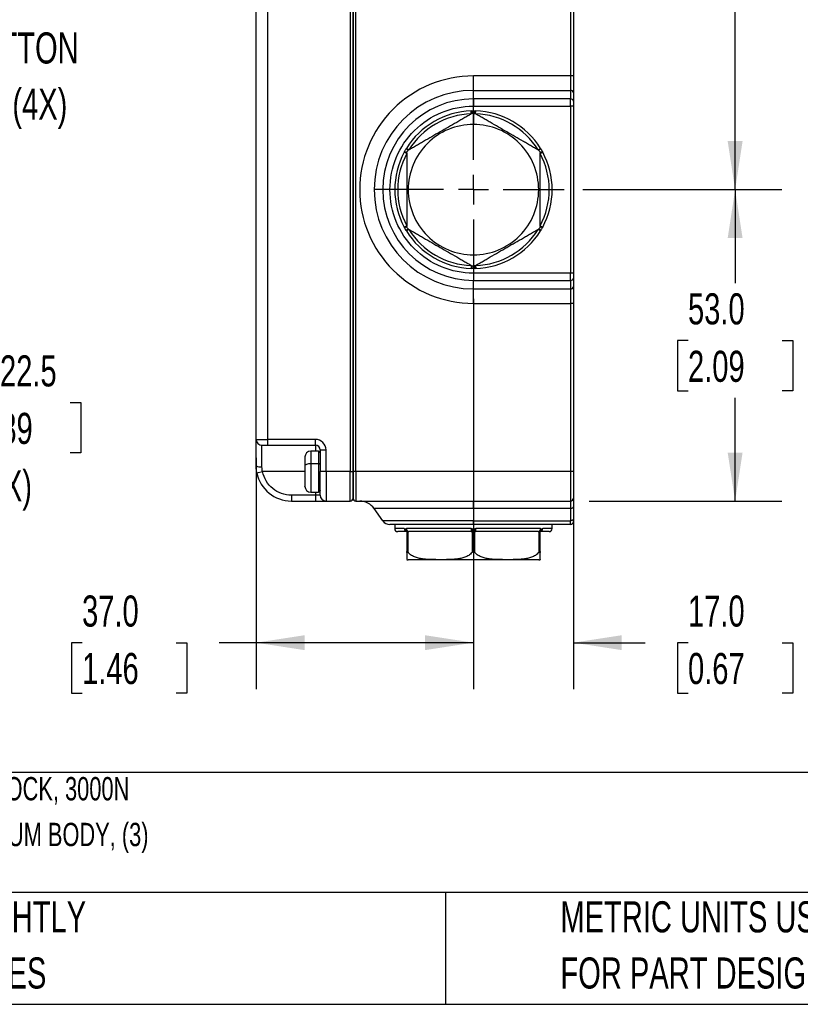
# Model space of a CAD drawing. Header units: millimetres. Extents: x 16 to 683, y 16 to 524.
# Tile 12 of 39: x 229 to 362, y 16 to 183. Entities that reach past the tile are written whole.
import ezdxf

# ---------------------------------------------------------------- set-up
doc = ezdxf.new("R2010")
doc.units = ezdxf.units.MM
doc.header["$LTSCALE"] = 2.5
doc.linetypes.add('CENTERX2', pattern=[20.32, 12.7, -2.54, 2.54, -2.54])
doc.layers.add('CENTER', color=40, linetype='CENTERX2')
doc.layers.add('DIMENSIONS', color=140, linetype='Continuous', lineweight=25)
doc.layers.add('TEXT', color=140, linetype='Continuous', lineweight=25)
doc.styles.add('SLDTEXTSTYLE0', font='TXT', dxfattribs={"width": 0.7})
doc.dimstyles.new('SLDDIMSTYLE1', dxfattribs={"dimtxt": 5.39502, "dimasz": 8.255, "dimexe": 0, "dimexo": 0.0625, "dimgap": 1.348755, "dimtad": 0, "dimtih": 1, "dimtoh": 1, "dimrnd": 1e-09, "dimzin": 4, "dimdsep": 46, "dimtxsty": 'SLDTEXTSTYLE0', "dimsah": 1, "dimcen": 0.09, "dimadec": 0, "dimazin": 1, "dimtfac": 1, "dimtofl": 0, "dimtmove": 0, "dimatfit": 3, "dimfxl": 0, "dimfrac": 2, "dimtolj": 1, "dimtzin": 12, "dimarcsym": 0})
doc.dimstyles.new('SLDDIMSTYLE2', dxfattribs={"dimtxt": 5.39502, "dimasz": 8.255, "dimexe": 0, "dimexo": 0.0625, "dimgap": 1.348755, "dimtad": 0, "dimtih": 1, "dimtoh": 1, "dimrnd": 1e-09, "dimzin": 12, "dimdsep": 46, "dimtxsty": 'SLDTEXTSTYLE0', "dimsah": 1, "dimcen": 0.09, "dimadec": 0, "dimazin": 3, "dimtfac": 1, "dimtofl": 0, "dimtmove": 0, "dimatfit": 3, "dimfxl": 0, "dimfrac": 2, "dimtolj": 1, "dimtzin": 12, "dimarcsym": 0})
doc.dimstyles.new('SLDDIMSTYLE3', dxfattribs={"dimtxt": 5.39502, "dimasz": 8.255, "dimexe": 0, "dimexo": 0.0625, "dimgap": 1.348755, "dimtad": 0, "dimtih": 1, "dimtoh": 1, "dimrnd": 1e-09, "dimzin": 4, "dimdsep": 46, "dimtxsty": 'SLDTEXTSTYLE0', "dimsah": 1, "dimcen": 0.09, "dimadec": 0, "dimazin": 1, "dimtfac": 1, "dimtmove": 0, "dimatfit": 0, "dimfxl": 0, "dimfrac": 2, "dimtolj": 1, "dimtzin": 12, "dimarcsym": 0})
doc.dimstyles.new('SLDDIMSTYLE4', dxfattribs={"dimtxt": 5.39502, "dimasz": 8.255, "dimexe": 0, "dimexo": 0.0625, "dimgap": 1.348755, "dimtad": 0, "dimtih": 1, "dimtoh": 1, "dimrnd": 1e-09, "dimzin": 12, "dimdsep": 46, "dimtxsty": 'SLDTEXTSTYLE0', "dimsah": 1, "dimcen": 0, "dimadec": 0, "dimazin": 3, "dimtfac": 1, "dimtofl": 0, "dimtmove": 0, "dimatfit": 3, "dimfxl": 0, "dimfrac": 2, "dimtolj": 1, "dimtzin": 12, "dimarcsym": 0})

# ---------------------------------------------------------------- blocks, each defined once
blk = doc.blocks.new('_D_6')
at = {"layer": 'DIMENSIONS'}
for p, q in [((171.98, 131.42), (208.25, 110.47)), ((221.73, 118.31), (219.92, 118.31)), ((219.92, 118.31), (219.92, 109.73)), ((237.76, 118.31), (239.57, 118.31)), ((239.57, 118.31), (239.57, 109.73)), ((208.25, 110.47), (213.69, 110.47)), ((219.92, 109.73), (221.73, 109.73)), ((239.57, 109.73), (237.76, 109.73))]:
    blk.add_line(p, q, dxfattribs=at)
blk.add_solid([(171.98, 131.42), (178.49, 126.19), (179.76, 128.39)], dxfattribs=at)
at = {"layer": 'DIMENSIONS', "char_height": 5.292, "attachment_point": 1, "style": 'SLDTEXTSTYLE0'}
for s, insert in [('%%c', (217.66, 126.34)), ('22.5', (225.8, 126.34)), ('0.89', (221.73, 116.55)), ('(4X)', (221.88, 106.77))]:
    blk.add_mtext(s, dxfattribs=dict(at, insert=insert))
blk = doc.blocks.new('_D_8')
at = {"layer": 'DIMENSIONS'}
for p, q in [((306.4, 135.93), (306.4, 69.49)), ((269.4, 108.87), (269.4, 69.49)), ((239.77, 77.43), (237.96, 77.43)), ((237.96, 77.43), (237.96, 68.86)), ((255.8, 77.43), (257.61, 77.43)), ((257.61, 77.43), (257.61, 68.86)), ((269.4, 77.43), (263.11, 77.43)), ((306.4, 77.43), (269.4, 77.43)), ((237.96, 68.86), (239.77, 68.86)), ((257.61, 68.86), (255.8, 68.86))]:
    blk.add_line(p, q, dxfattribs=at)
for points in [[(269.4, 77.43), (277.65, 76.16), (277.65, 78.7)], [(306.4, 77.43), (298.14, 78.7), (298.14, 76.16)]]:
    blk.add_solid(points, dxfattribs=at)
at = {"layer": 'DIMENSIONS', "char_height": 5.292, "attachment_point": 1, "style": 'SLDTEXTSTYLE0'}
for s, insert in [('37.0', (239.77, 85.46)), ('1.46', (239.77, 75.68))]:
    blk.add_mtext(s, dxfattribs=dict(at, insert=insert))
blk = doc.blocks.new('_D_9')
at = {"layer": 'DIMENSIONS'}
for p, q in [((306.4, 135.93), (306.4, 69.49)), ((323.4, 103.37), (323.4, 69.49)), ((306.4, 77.43), (290.52, 77.43)), ((323.4, 77.43), (335.61, 77.43)), ((342.92, 77.43), (341.11, 77.43)), ((341.11, 77.43), (341.11, 68.86)), ((358.95, 77.43), (360.77, 77.43)), ((360.77, 77.43), (360.77, 68.86)), ((341.11, 68.86), (342.92, 68.86)), ((360.77, 68.86), (358.95, 68.86))]:
    blk.add_line(p, q, dxfattribs=at)
for points in [[(306.4, 77.43), (298.14, 78.7), (298.14, 76.16)], [(323.4, 77.43), (331.65, 76.16), (331.65, 78.7)]]:
    blk.add_solid(points, dxfattribs=at)
at = {"layer": 'DIMENSIONS', "char_height": 5.292, "attachment_point": 1, "style": 'SLDTEXTSTYLE0'}
for s, insert in [('17.0', (342.92, 85.46)), ('0.67', (342.92, 75.68))]:
    blk.add_mtext(s, dxfattribs=dict(at, insert=insert))
blk = doc.blocks.new('_D_10')
at = {"layer": 'DIMENSIONS'}
for p, q in [((325.01, 154.54), (358.88, 154.54)), ((350.94, 154.54), (350.94, 138.65)), ((342.92, 128.87), (341.11, 128.87)), ((341.11, 128.87), (341.11, 120.3)), ((358.95, 128.87), (360.77, 128.87)), ((360.77, 128.87), (360.77, 120.3)), ((341.11, 120.3), (342.92, 120.3)), ((350.94, 101.54), (350.94, 119.09)), ((360.77, 120.3), (358.95, 120.3)), ((326.07, 101.54), (358.88, 101.54))]:
    blk.add_line(p, q, dxfattribs=at)
for points in [[(350.94, 154.54), (349.67, 146.29), (352.21, 146.29)], [(350.94, 101.54), (352.21, 109.8), (349.67, 109.8)]]:
    blk.add_solid(points, dxfattribs=at)
at = {"layer": 'DIMENSIONS', "char_height": 5.292, "attachment_point": 1, "style": 'SLDTEXTSTYLE0'}
for s, insert in [('53.0', (342.92, 136.9)), ('2.09', (342.92, 127.12))]:
    blk.add_mtext(s, dxfattribs=dict(at, insert=insert))
blk = doc.blocks.new('_D_11')
at = {"layer": 'DIMENSIONS'}
for p, q in [((324.57, 328.04), (358.88, 328.04)), ((350.94, 328.04), (350.94, 248.66)), ((342.92, 238.88), (341.11, 238.88)), ((341.11, 238.88), (341.11, 230.31)), ((358.95, 238.88), (360.77, 238.88)), ((360.77, 238.88), (360.77, 230.31)), ((341.11, 230.31), (342.92, 230.31)), ((360.77, 230.31), (358.95, 230.31)), ((350.94, 154.54), (350.94, 229.1)), ((325.01, 154.54), (358.88, 154.54))]:
    blk.add_line(p, q, dxfattribs=at)
for points in [[(350.94, 328.04), (349.67, 319.79), (352.21, 319.79)], [(350.94, 154.54), (352.21, 162.8), (349.67, 162.8)]]:
    blk.add_solid(points, dxfattribs=at)
at = {"layer": 'DIMENSIONS', "char_height": 5.292, "attachment_point": 1, "style": 'SLDTEXTSTYLE0'}
for s, insert in [('173.5', (340.68, 246.91)), ('6.83', (342.92, 237.13))]:
    blk.add_mtext(s, dxfattribs=dict(at, insert=insert))
blk = doc.blocks.new('SW_CENTERMARKSYMBOL_4')
at = {"layer": 'CENTER', "color": 0}
for p, q in [((0, 5.08), (0, 15.44)), ((0, 0), (0, 2.54)), ((-5.08, 0), (-15.44, 0)), ((0, 0), (-2.54, 0)), ((0, 0), (0, -2.54)), ((0, 0), (2.54, 0)), ((5.08, 0), (15.44, 0)), ((0, -5.08), (0, -15.44))]:
    blk.add_line(p, q, dxfattribs=at)

msp = doc.modelspace()

# ---------------------------------------------------------------- linework, layer by layer
for p, q in [((322.897321, 295.041217), (322.897321, 173.903749)), ((323.397321, 295.041217), (323.397321, 173.903749)), ((285.897321, 289.541217), (285.897321, 106.541217)), ((286.397321, 106.541217), (286.397321, 289.541217)), ((285.397321, 284.541217), (285.397321, 106.541217)), ((285.897321, 106.541217), (285.897321, 284.541217)), ((269.397321, 112.041217), (269.397321, 185.541217)), ((271.397321, 112.041217), (271.397321, 185.541217)), ((306.397321, 171.446292), (306.397321, 173.903749)), ((322.897321, 173.903749), (306.397321, 173.903749)), ((322.897321, 173.903749), (322.897321, 171.446292)), ((323.397321, 173.903749), (322.897321, 173.903749)), ((306.397321, 169.989095), (306.397321, 171.446292)), ((306.397321, 171.446292), (322.897321, 171.446292)), ((322.897321, 171.446292), (322.897321, 169.989095)), ((323.397321, 171.036716), (323.397321, 169.579519)), ((306.397321, 169.989095), (306.397321, 168.760367)), ((322.897321, 169.989095), (306.397321, 169.989095)), ((322.897321, 168.760367), (322.897321, 169.989095)), ((306.031806, 167.436038), (306.017638, 167.935837)), ((306.397321, 168.760367), (322.897321, 168.760367)), ((306.762837, 167.436038), (306.777004, 167.935837)), ((322.897321, 168.760367), (322.897321, 140.322068)), ((323.397321, 168.760367), (322.897321, 168.760367)), ((323.397321, 168.760367), (323.397321, 140.322068)), ((306.397321, 167.569718), (306.397321, 165.647068)), ((295.047321, 160.672082), (294.607399, 160.909712)), ((295.412837, 161.305173), (294.987081, 161.567342)), ((317.381806, 161.305173), (317.807561, 161.567342)), ((317.747321, 160.672082), (318.187244, 160.909712)), ((290.949444, 154.541217), (289.492246, 154.541217)), ((295.047321, 148.410353), (294.607399, 148.172722)), ((295.412837, 147.777261), (294.987081, 147.515092)), ((317.807561, 147.515092), (317.381806, 147.777261)), ((317.747321, 148.410353), (318.187244, 148.172722)), ((306.397321, 143.435366), (306.397321, 141.512716)), ((306.031806, 141.646397), (306.017638, 141.146597)), ((306.762837, 141.646397), (306.777004, 141.146597)), ((322.897321, 140.322068), (306.397321, 140.322068)), ((306.397321, 140.322068), (306.397321, 139.09334)), ((322.897321, 139.09334), (322.897321, 140.322068)), ((323.397321, 140.322068), (322.897321, 140.322068)), ((323.397321, 139.502916), (323.397321, 138.045718)), ((306.397321, 139.09334), (322.897321, 139.09334)), ((306.397321, 137.636142), (306.397321, 139.09334)), ((306.397321, 137.636142), (322.897321, 137.636142)), ((306.397321, 135.178686), (306.397321, 137.636142)), ((322.897321, 139.09334), (322.897321, 137.636142)), ((322.897321, 137.636142), (322.897321, 135.178686)), ((306.397321, 135.178686), (322.897321, 135.178686)), ((323.397321, 135.178686), (322.897321, 135.178686)), ((322.897321, 135.178686), (322.897321, 106.541217)), ((323.397321, 135.178686), (323.397321, 106.541217)), ((269.397321, 112.041217), (271.397321, 112.041217)), ((270.397321, 107.359399), (270.397321, 111.041217)), ((279.497321, 112.041217), (271.397321, 112.041217)), ((271.397321, 111.041217), (271.397321, 112.041217)), ((271.397321, 111.041217), (279.497321, 111.041217)), ((279.497321, 111.041217), (279.497321, 112.041217)), ((279.497321, 111.041217), (279.497321, 110.041217)), ((279.997321, 110.041217), (278.697321, 110.041217)), ((278.697321, 110.041217), (278.697321, 107.881889)), ((279.997321, 110.041217), (279.997321, 107.881889)), ((280.297321, 109.791217), (280.295886, 109.770521)), ((280.297321, 110.241217), (280.297321, 106.541217)), ((280.297321, 110.241217), (281.297321, 110.241217)), ((281.297321, 106.541217), (281.297321, 110.241217)), ((279.997321, 107.881889), (278.697321, 107.881889)), ((278.697321, 107.881889), (278.697321, 103.041217)), ((279.997321, 107.881889), (279.997321, 103.041217)), ((269.518546, 106.341217), (270.498342, 106.541217)), ((277.697321, 106.541217), (270.498342, 106.541217)), ((280.297321, 106.541217), (280.295886, 106.541217)), ((281.297321, 106.541217), (280.297321, 106.541217)), ((285.397321, 106.541217), (281.297321, 106.541217)), ((281.297321, 106.541217), (281.297321, 101.541217)), ((285.397321, 101.541217), (285.397321, 106.541217)), ((285.397321, 106.541217), (285.897321, 106.541217)), ((286.397321, 106.541217), (285.897321, 106.541217)), ((322.897321, 106.541217), (286.397321, 106.541217)), ((286.397321, 106.541217), (286.397321, 101.541217)), ((322.897321, 106.541217), (322.897321, 101.541217)), ((323.397321, 106.541217), (322.897321, 106.541217)), ((279.497321, 102.541217), (275.397321, 102.541217)), ((275.397321, 102.541217), (275.397321, 101.541217)), ((278.697321, 103.041217), (279.997321, 103.041217)), ((279.497321, 103.041217), (279.497321, 102.541217)), ((280.297321, 102.541217), (279.497321, 102.541217)), ((279.497321, 102.541217), (279.497321, 101.541217)), ((280.295886, 103.311913), (280.297321, 103.291217)), ((275.397321, 101.541217), (279.497321, 101.541217)), ((281.297321, 101.541217), (285.397321, 101.541217)), ((286.397321, 101.541217), (322.897321, 101.541217)), ((306.397321, 100.261947), (306.397321, 101.541217)), ((322.897321, 101.541217), (322.897321, 100.261947)), ((306.397321, 100.261947), (289.492246, 100.261947)), ((290.949444, 98.180853), (289.492246, 100.261947)), ((322.897321, 100.261947), (306.397321, 100.261947)), ((306.397321, 100.261947), (306.397321, 98.180853)), ((322.897321, 100.261947), (322.897321, 98.180853)), ((323.397321, 100.548735), (323.397321, 98.467641)), ((306.397321, 98.180853), (290.949444, 98.180853)), ((292.997321, 97.541217), (292.997321, 96.841217)), ((306.397321, 98.180853), (322.897321, 98.180853)), ((306.397321, 97.541217), (306.397321, 98.180853)), ((322.897321, 97.541217), (306.397321, 97.541217)), ((306.397321, 97.541217), (306.397321, 96.824423)), ((319.797321, 96.841217), (319.797321, 97.541217)), ((322.897321, 97.541217), (322.897321, 98.180853)), ((294.607399, 96.841217), (292.997321, 96.841217)), ((294.905695, 96.391953), (295.052268, 96.340535)), ((306.017638, 96.841217), (294.987081, 96.841217)), ((295.047321, 96.341217), (295.047321, 92.801242)), ((295.297321, 92.801242), (295.297321, 96.341217)), ((295.297321, 96.341217), (295.412837, 96.341217)), ((306.031806, 96.341217), (306.147321, 96.341217)), ((306.147321, 96.341217), (306.147321, 92.801242)), ((306.647321, 92.801242), (306.647321, 96.341217)), ((306.647321, 96.341217), (306.762837, 96.341217)), ((317.807561, 96.841217), (306.777004, 96.841217)), ((317.381806, 96.341217), (317.497321, 96.341217)), ((317.497321, 96.341217), (317.497321, 92.801242)), ((317.742376, 96.340535), (317.888947, 96.391953)), ((317.747321, 92.801242), (317.747321, 96.341217)), ((319.797321, 96.841217), (318.187244, 96.841217)), ((306.397321, 92.990383), (306.397321, 91.541217))]:
    msp.add_line(p, q)
at = {"flags": 128}
for points in [[(278.697321, 107.881889), (278.502231, 107.874529), (278.314638, 107.852731), (278.141751, 107.817333), (277.990214, 107.769696), (277.865851, 107.71165), (277.773442, 107.645426), (277.716536, 107.573569), (277.697321, 107.49884)], [(323.397321, 100.548735), (323.387714, 100.492785), (323.359261, 100.438986), (323.313056, 100.389404), (323.250874, 100.345945), (323.175106, 100.310279), (323.088663, 100.283777), (322.994866, 100.267457), (322.897321, 100.261947)], [(323.397321, 98.467641), (323.387714, 98.411691), (323.359261, 98.357892), (323.313056, 98.30831), (323.250874, 98.264851), (323.175106, 98.229185), (323.088663, 98.202683), (322.994866, 98.186363), (322.897321, 98.180853)]]:
    msp.add_lwpolyline(points, dxfattribs=at)
for centre, radius, start, end in [((306.397321, 154.541217), 16.905075, 90, 180), ((322.938445, 170.986514), 0.461614, 6.24354639, 95.1110738), ((306.397321, 154.541217), 15.447877, 90, 180), ((322.938445, 169.529316), 0.461614, 6.24354639, 95.1110738), ((306.397321, 154.541217), 13.4, 91.62366685, 148.37633315), ((307.624085, 167.626393), 1.481932, 167.80709066, 184.7866932), ((305.170557, 167.626393), 1.481932, 355.2133068, 12.19290934), ((306.397321, 154.541217), 13.4, 31.62366685, 88.37633315), ((306.397321, 154.541217), 13.4, 151.62366685, 208.37633315), ((295.678609, 162.146213), 1.481932, 227.80709066, 244.7866932), ((294.451845, 160.021396), 1.481932, 55.2133068, 72.19290934), ((318.342797, 160.021396), 1.481932, 107.80709066, 124.7866932), ((317.116034, 162.146213), 1.481932, 295.2133068, 312.19290934), ((306.397321, 154.541217), 13.4, 331.62366685, 28.37633315), ((306.397321, 154.541217), 16.905075, 180, 270), ((306.397321, 154.541217), 15.447877, 180, 270), ((295.678609, 146.936221), 1.481932, 115.2133068, 132.19290934), ((294.451845, 149.061038), 1.481932, 287.80709066, 304.7866932), ((306.397321, 154.541217), 13.4, 211.62366685, 268.37633315), ((306.397321, 154.541217), 13.4, 271.62366685, 328.37633315), ((318.342797, 149.061038), 1.481932, 235.2133068, 252.19290934), ((317.116034, 146.936221), 1.481932, 47.80709066, 64.7866932), ((307.624085, 141.456042), 1.481932, 175.2133068, 192.19290934), ((305.170557, 141.456042), 1.481932, 347.80709066, 4.7866932), ((322.938445, 139.553119), 0.461614, 264.8889262, 353.75645361), ((322.938445, 138.095921), 0.461614, 264.8889262, 353.75645361), ((270.397321, 112.041217), 1, 180, 270), ((279.497321, 110.241217), 0.8, 0, 90), ((278.697321, 109.041217), 1, 90, 180), ((279.997321, 109.741217), 0.3, 0, 90), ((270.155586, 108.870763), 1.530574, 240.30308502, 279.08722204), ((280.05702, 107.572096), 0.315492, 40.78885828, 100.90755475), ((275.397321, 107.541217), 6, 191.53695903, 270), ((278.697321, 104.041217), 1, 180, 270), ((279.997321, 103.341217), 0.3, 270, 354.39443353), ((281.297321, 102.541217), 1, 180, 270), ((285.397321, 102.041217), 0.5, 270, 0), ((286.397321, 102.041217), 0.5, 180, 270), ((287.03479, 98.541217), 3, 35, 90), ((322.897321, 102.041217), 0.5, 270, 0), ((292.178172, 99.041217), 1.5, 215, 270), ((322.897321, 98.041217), 0.5, 270, 0), ((293.497321, 96.841217), 0.5, 180, 270), ((295.079411, 96.812983), 0.472856, 176.57684834, 266.10869285), ((295.142876, 96.792806), 0.461587, 174.64929722, 258.05261157), ((295.405922, 96.830218), 0.500915, 179.35583683, 257.47848955), ((295.453196, 96.806851), 0.46738, 175.78325646, 265.04622459), ((310.439841, 96.716318), 4.423966, 178.38218155, 184.86384902), ((316.043975, 96.023896), 9.90174, 175.2964012, 178.16352477), ((296.750667, 96.023896), 9.90174, 1.83647523, 4.7035988), ((302.354802, 96.716318), 4.423966, 355.13615098, 1.61781845), ((317.341446, 96.806851), 0.46738, 274.95377541, 4.21674354), ((317.38872, 96.830218), 0.500915, 282.52151045, 0.64416317), ((317.715231, 96.812983), 0.472856, 273.89130715, 3.42315166), ((317.651766, 96.792806), 0.461587, 281.94738843, 5.35070278), ((319.297321, 96.841217), 0.5, 270, 0), ((295.29147, 93.541217), 2, 262.96377412, 270), ((317.503172, 93.541217), 2, 270, 277.02916275)]:
    msp.add_arc(centre, radius, start, end)
for points, knots in [([(306.397321, 173.903749), (301.262204, 173.903749), (296.33702, 171.863671), (289.074868, 164.601518), (287.03479, 159.676335), (287.03479, 149.4061), (289.074868, 144.480916), (296.33702, 137.218764), (301.262204, 135.178686), (306.397321, 135.178686)], [0, 0, 0, 0, 0.25, 0.25, 0.5, 0.5, 0.75, 0.75, 1, 1, 1, 1]), ([(323.397321, 173.903749), (323.397321, 173.848473), (323.397321, 173.738095), (323.397321, 173.573029), (323.397321, 173.40885), (323.397321, 173.245553), (323.397321, 172.998874), (323.397321, 172.673573), (323.397321, 172.283825), (323.397321, 171.917661), (323.397321, 171.620567), (323.397321, 171.38503), (323.397321, 171.20009), (323.397321, 171.091239), (323.397321, 171.036716)], [0, 0, 0, 0, 0.049370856, 0.0985879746, 0.1477618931, 0.1970034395, 0.2464229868, 0.3731445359, 0.5000197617, 0.6267413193, 0.7536165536, 0.8357961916, 0.9177527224, 1, 1, 1, 1]), ([(323.397321, 169.579519), (323.397321, 169.560306), (323.397321, 169.522139), (323.397321, 169.456137), (323.397321, 169.384422), (323.397321, 169.306352), (323.397321, 169.204503), (323.397321, 169.07648), (323.397321, 168.920495), (323.397321, 168.813989), (323.397321, 168.760367)], [0, 0, 0, 0, 0.1008820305, 0.2004028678, 0.2994954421, 0.3991047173, 0.5001611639, 0.667381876, 0.8325361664, 1, 1, 1, 1]), ([(306.397321, 140.322068), (302.626275, 140.322068), (299.009396, 141.820228), (293.676332, 147.153293), (292.178172, 150.770171), (292.178172, 158.312263), (293.676332, 161.929142), (299.009396, 167.262207), (302.626275, 168.760367), (306.397321, 168.760367)], [0, 0, 0, 0, 0.25, 0.25, 0.5, 0.5, 0.75, 0.75, 1, 1, 1, 1]), ([(306.017638, 167.935837), (306.044178, 167.93655), (306.096867, 167.937965), (306.149473, 167.938912), (306.175582, 167.939382)], [0, 0, 0, 0, 0.503699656, 1, 1, 1, 1]), ([(306.175582, 167.939382), (306.221615, 167.940026), (306.295457, 167.941058), (306.369454, 167.941174), (306.397321, 167.941217)], [0, 0, 0, 0, 0.62339780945, 1, 1, 1, 1]), ([(306.61906, 167.939382), (306.645169, 167.938912), (306.697775, 167.937965), (306.750464, 167.93655), (306.777004, 167.935837)], [0, 0, 0, 0, 0.496300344, 1, 1, 1, 1]), ([(306.147321, 167.502731), (305.993599, 167.41398), (305.801417, 167.303023), (305.382268, 167.061027), (305.162043, 166.93388), (304.709764, 166.672757), (304.476397, 166.538022), (304.010135, 166.268826), (303.776336, 166.133842), (303.073702, 165.728176), (302.603666, 165.456801), (301.662541, 164.913442), (301.191441, 164.641452), (300.248863, 164.097255), (299.777226, 163.824954), (298.835681, 163.281354), (298.365573, 163.009937), (297.663442, 162.604561), (297.429915, 162.469734), (296.964525, 162.201041), (296.732305, 162.066969), (296.280851, 161.806322), (296.058283, 161.677822), (295.747867, 161.498603), (295.648563, 161.44127), (295.461511, 161.333276), (295.373485, 161.282454), (295.297321, 161.23848)], [0, 0, 0, 0, 0.0625, 0.0625, 0.125, 0.125, 0.1875, 0.1875, 0.25, 0.25, 0.375, 0.375, 0.5, 0.5, 0.625, 0.625, 0.75, 0.75, 0.8125, 0.8125, 0.875, 0.875, 0.9375, 0.9375, 0.96875, 0.96875, 1, 1, 1, 1]), ([(306.147321, 167.502731), (306.177882, 167.520375), (306.211088, 167.535651), (306.291708, 167.560251), (306.341241, 167.569718), (306.397321, 167.569718)], [0, 0, 0, 0, 0.5, 0.5, 1, 1, 1, 1]), ([(306.397321, 167.569718), (306.453783, 167.569718), (306.503322, 167.56015), (306.583565, 167.535629), (306.61674, 167.520387), (306.647321, 167.502731)], [0, 0, 0, 0, 0.5, 0.5, 1, 1, 1, 1]), ([(317.497321, 161.23848), (317.343599, 161.327232), (317.151417, 161.438188), (316.732268, 161.680184), (316.512043, 161.807331), (316.059764, 162.068454), (315.826397, 162.203189), (315.360135, 162.472386), (315.126336, 162.607369), (314.423702, 163.013035), (313.953666, 163.28441), (313.012541, 163.82777), (312.541441, 164.099759), (311.598863, 164.643956), (311.127226, 164.916257), (310.185681, 165.459858), (309.715573, 165.731275), (309.013442, 166.13665), (308.779915, 166.271477), (308.314525, 166.54017), (308.082305, 166.674242), (307.630851, 166.934889), (307.408283, 167.063389), (307.097867, 167.242608), (306.998563, 167.299941), (306.811511, 167.407935), (306.723485, 167.458758), (306.647321, 167.502731)], [0, 0, 0, 0, 0.0625, 0.0625, 0.125, 0.125, 0.1875, 0.1875, 0.25, 0.25, 0.375, 0.375, 0.5, 0.5, 0.625, 0.625, 0.75, 0.75, 0.8125, 0.8125, 0.875, 0.875, 0.9375, 0.9375, 0.96875, 0.96875, 1, 1, 1, 1]), ([(306.397321, 165.647068), (303.45195, 165.647068), (300.626991, 164.476932), (296.461606, 160.311548), (295.29147, 157.486589), (295.29147, 151.595846), (296.461606, 148.770887), (300.626991, 144.605502), (303.45195, 143.435366), (306.397321, 143.435366)], [0, 0, 0, 0, 0.25, 0.25, 0.5, 0.5, 0.75, 0.75, 1, 1, 1, 1]), ([(306.397321, 143.435366), (309.342693, 143.435366), (312.167652, 144.605502), (316.333036, 148.770887), (317.503172, 151.595846), (317.503172, 157.486589), (316.333036, 160.311548), (312.167652, 164.476932), (309.342693, 165.647068), (306.397321, 165.647068)], [0, 0, 0, 0, 0.25, 0.25, 0.5, 0.5, 0.75, 0.75, 1, 1, 1, 1]), ([(294.607399, 160.909712), (294.620051, 160.933052), (294.64517, 160.97939), (294.670653, 161.025422), (294.6833, 161.048268)], [0, 0, 0, 0, 0.503699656, 1, 1, 1, 1]), ([(294.6833, 161.048268), (294.719219, 161.112929), (294.755649, 161.177251), (294.829563, 161.305272), (294.867026, 161.368937), (294.905039, 161.432332)], [0, 0, 0, 0, 0.5, 0.5, 1, 1, 1, 1]), ([(294.905039, 161.432332), (294.918501, 161.454707), (294.945625, 161.499792), (294.973194, 161.544715), (294.987081, 161.567342)], [0, 0, 0, 0, 0.496300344, 1, 1, 1, 1]), ([(295.047321, 160.805468), (295.047321, 160.840822), (295.050706, 160.877289), (295.069795, 160.959587), (295.086734, 161.007793), (295.12839, 161.079814), (295.144354, 161.102494), (295.175516, 161.140681), (295.191048, 161.156906), (295.237049, 161.199789), (295.266797, 161.220857), (295.297321, 161.23848)], [0, 0, 0, 0, 0.25, 0.25, 0.5, 0.5, 0.625, 0.625, 0.75, 0.75, 1, 1, 1, 1]), ([(317.497321, 161.23848), (317.527938, 161.220803), (317.557827, 161.199638), (317.619556, 161.141958), (317.652834, 161.103185), (317.694378, 161.031099), (317.706037, 161.005935), (317.723527, 160.959854), (317.729812, 160.938291), (317.743949, 160.877011), (317.747321, 160.840714), (317.747321, 160.805468)], [0, 0, 0, 0, 0.25, 0.25, 0.5, 0.5, 0.625, 0.625, 0.75, 0.75, 1, 1, 1, 1]), ([(317.807561, 161.567342), (317.821448, 161.544715), (317.849018, 161.499792), (317.876141, 161.454707), (317.889603, 161.432332)], [0, 0, 0, 0, 0.503699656, 1, 1, 1, 1]), ([(317.889603, 161.432332), (317.913165, 161.392783), (317.950962, 161.32934), (318.002122, 161.241257), (318.052827, 161.152906), (318.088871, 161.088451), (318.111342, 161.048268)], [0, 0, 0, 0, 0.3116831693, 0.499999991, 0.6882853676, 1, 1, 1, 1]), ([(318.111342, 161.048268), (318.123989, 161.025422), (318.149472, 160.97939), (318.174591, 160.933052), (318.187244, 160.909712)], [0, 0, 0, 0, 0.496300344, 1, 1, 1, 1]), ([(295.047321, 160.805468), (295.047321, 160.627965), (295.047321, 160.406052), (295.047321, 159.92206), (295.047321, 159.667766), (295.047321, 159.14552), (295.047321, 158.876051), (295.047321, 158.337657), (295.047321, 158.06769), (295.047321, 157.256358), (295.047321, 156.713608), (295.047321, 155.626889), (295.047321, 155.08291), (295.047321, 153.994515), (295.047321, 153.449915), (295.047321, 152.362713), (295.047321, 151.819879), (295.047321, 151.009127), (295.047321, 150.739474), (295.047321, 150.202088), (295.047321, 149.933944), (295.047321, 149.412649), (295.047321, 149.15565), (295.047321, 148.797212), (295.047321, 148.682546), (295.047321, 148.466558), (295.047321, 148.364913), (295.047321, 148.276967)], [0, 0, 0, 0, 0.0625, 0.0625, 0.125, 0.125, 0.1875, 0.1875, 0.25, 0.25, 0.375, 0.375, 0.5, 0.5, 0.625, 0.625, 0.75, 0.75, 0.8125, 0.8125, 0.875, 0.875, 0.9375, 0.9375, 0.96875, 0.96875, 1, 1, 1, 1]), ([(317.747321, 148.276967), (317.747321, 148.454469), (317.747321, 148.676382), (317.747321, 149.160374), (317.747321, 149.414668), (317.747321, 149.936915), (317.747321, 150.206383), (317.747321, 150.744777), (317.747321, 151.014744), (317.747321, 151.826076), (317.747321, 152.368827), (317.747321, 153.455545), (317.747321, 153.999525), (317.747321, 155.087919), (317.747321, 155.63252), (317.747321, 156.719721), (317.747321, 157.262555), (317.747321, 158.073307), (317.747321, 158.342961), (317.747321, 158.880347), (317.747321, 159.14849), (317.747321, 159.669785), (317.747321, 159.926784), (317.747321, 160.285222), (317.747321, 160.399888), (317.747321, 160.615877), (317.747321, 160.717521), (317.747321, 160.805468)], [0, 0, 0, 0, 0.0625, 0.0625, 0.125, 0.125, 0.1875, 0.1875, 0.25, 0.25, 0.375, 0.375, 0.5, 0.5, 0.625, 0.625, 0.75, 0.75, 0.8125, 0.8125, 0.875, 0.875, 0.9375, 0.9375, 0.96875, 0.96875, 1, 1, 1, 1]), ([(294.6833, 148.034166), (294.670653, 148.057012), (294.64517, 148.103045), (294.620051, 148.149382), (294.607399, 148.172722)], [0, 0, 0, 0, 0.496300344, 1, 1, 1, 1]), ([(294.905039, 147.650103), (294.881477, 147.689651), (294.84368, 147.753094), (294.792521, 147.841177), (294.741816, 147.929528), (294.705771, 147.993983), (294.6833, 148.034166)], [0, 0, 0, 0, 0.3116831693, 0.499999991, 0.6882853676, 1, 1, 1, 1]), ([(294.987081, 147.515092), (294.973194, 147.53772), (294.945625, 147.582642), (294.918501, 147.627727), (294.905039, 147.650103)], [0, 0, 0, 0, 0.503699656, 1, 1, 1, 1]), ([(295.297321, 147.843954), (295.266704, 147.861631), (295.236815, 147.882797), (295.175086, 147.940477), (295.141808, 147.979249), (295.100265, 148.051335), (295.088605, 148.0765), (295.071115, 148.122581), (295.06483, 148.144144), (295.050693, 148.205424), (295.047321, 148.241721), (295.047321, 148.276967)], [0, 0, 0, 0, 0.25, 0.25, 0.5, 0.5, 0.625, 0.625, 0.75, 0.75, 1, 1, 1, 1]), ([(295.297321, 147.843954), (295.451043, 147.755203), (295.643225, 147.644246), (296.062374, 147.40225), (296.282599, 147.275103), (296.734878, 147.01398), (296.968245, 146.879246), (297.434508, 146.610049), (297.668306, 146.475065), (298.37094, 146.069399), (298.840976, 145.798024), (299.782101, 145.254665), (300.253202, 144.982675), (301.195779, 144.438478), (301.667417, 144.166178), (302.608961, 143.622577), (303.079069, 143.35116), (303.781201, 142.945784), (304.014727, 142.810957), (304.480117, 142.542264), (304.712337, 142.408192), (305.163791, 142.147545), (305.386359, 142.019045), (305.696775, 141.839826), (305.796079, 141.782493), (305.983131, 141.674499), (306.071157, 141.623677), (306.147321, 141.579704)], [0, 0, 0, 0, 0.0625, 0.0625, 0.125, 0.125, 0.1875, 0.1875, 0.25, 0.25, 0.375, 0.375, 0.5, 0.5, 0.625, 0.625, 0.75, 0.75, 0.8125, 0.8125, 0.875, 0.875, 0.9375, 0.9375, 0.96875, 0.96875, 1, 1, 1, 1]), ([(306.647321, 141.579704), (306.801043, 141.668455), (306.993225, 141.779411), (307.412374, 142.021407), (307.632599, 142.148554), (308.084878, 142.409678), (308.318245, 142.544412), (308.784508, 142.813609), (309.018306, 142.948593), (309.72094, 143.354258), (310.190976, 143.625634), (311.132101, 144.168993), (311.603202, 144.440983), (312.545779, 144.98518), (313.017417, 145.25748), (313.958961, 145.801081), (314.429069, 146.072498), (315.131201, 146.477874), (315.364727, 146.612701), (315.830117, 146.881394), (316.062337, 147.015466), (316.513791, 147.276113), (316.736359, 147.404613), (317.046775, 147.583831), (317.146079, 147.641165), (317.333131, 147.749159), (317.421157, 147.799981), (317.497321, 147.843954)], [0, 0, 0, 0, 0.0625, 0.0625, 0.125, 0.125, 0.1875, 0.1875, 0.25, 0.25, 0.375, 0.375, 0.5, 0.5, 0.625, 0.625, 0.75, 0.75, 0.8125, 0.8125, 0.875, 0.875, 0.9375, 0.9375, 0.96875, 0.96875, 1, 1, 1, 1]), ([(317.747321, 148.276967), (317.747321, 148.241613), (317.743936, 148.205146), (317.724848, 148.122847), (317.707909, 148.074641), (317.666252, 148.00262), (317.650288, 147.979941), (317.619126, 147.941753), (317.603595, 147.925529), (317.557593, 147.882646), (317.527845, 147.861577), (317.497321, 147.843954)], [0, 0, 0, 0, 0.25, 0.25, 0.5, 0.5, 0.625, 0.625, 0.75, 0.75, 1, 1, 1, 1]), ([(317.889603, 147.650103), (317.876141, 147.627727), (317.849018, 147.582642), (317.821448, 147.53772), (317.807561, 147.515092)], [0, 0, 0, 0, 0.496300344, 1, 1, 1, 1]), ([(318.111342, 148.034166), (318.075423, 147.969505), (318.038993, 147.905184), (317.965079, 147.777163), (317.927616, 147.713498), (317.889603, 147.650103)], [0, 0, 0, 0, 0.5, 0.5, 1, 1, 1, 1]), ([(318.187244, 148.172722), (318.174591, 148.149382), (318.149472, 148.103045), (318.123989, 148.057012), (318.111342, 148.034166)], [0, 0, 0, 0, 0.503699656, 1, 1, 1, 1]), ([(306.175582, 141.143052), (306.149473, 141.143522), (306.096867, 141.14447), (306.044178, 141.145885), (306.017638, 141.146597)], [0, 0, 0, 0, 0.496300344, 1, 1, 1, 1]), ([(306.397321, 141.512716), (306.340859, 141.512716), (306.29132, 141.522284), (306.211078, 141.546805), (306.177902, 141.562048), (306.147321, 141.579704)], [0, 0, 0, 0, 0.5, 0.5, 1, 1, 1, 1]), ([(306.397321, 141.141217), (306.369454, 141.141261), (306.295457, 141.141376), (306.221615, 141.142409), (306.175582, 141.143052)], [0, 0, 0, 0, 0.3766021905, 1, 1, 1, 1]), ([(306.647321, 141.579704), (306.61676, 141.562059), (306.583554, 141.546784), (306.502934, 141.522184), (306.453401, 141.512716), (306.397321, 141.512716)], [0, 0, 0, 0, 0.5, 0.5, 1, 1, 1, 1]), ([(306.777004, 141.146597), (306.750464, 141.145885), (306.697775, 141.14447), (306.645169, 141.143522), (306.61906, 141.143052)], [0, 0, 0, 0, 0.503699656, 1, 1, 1, 1]), ([(323.397321, 140.322068), (323.397321, 140.289791), (323.397321, 140.225673), (323.397321, 140.130704), (323.397321, 140.037911), (323.397321, 139.947328), (323.397321, 139.840384), (323.397321, 139.722376), (323.397321, 139.60053), (323.397321, 139.535604), (323.397321, 139.502916)], [0, 0, 0, 0, 0.1008820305, 0.2004028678, 0.2994954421, 0.3991047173, 0.5001611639, 0.667381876, 0.8325361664, 1, 1, 1, 1]), ([(323.397321, 138.045718), (323.397321, 138.013402), (323.397321, 137.94887), (323.397321, 137.844254), (323.397321, 137.734204), (323.397321, 137.618137), (323.397321, 137.432973), (323.397321, 137.164929), (323.397321, 136.798913), (323.397321, 136.409017), (323.397321, 136.048588), (323.397321, 135.728853), (323.397321, 135.454656), (323.397321, 135.270785), (323.397321, 135.178686)], [0, 0, 0, 0, 0.049370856, 0.0985879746, 0.1477618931, 0.1970034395, 0.2464229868, 0.3731445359, 0.5000197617, 0.6267413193, 0.7536165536, 0.8357961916, 0.9177527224, 1, 1, 1, 1]), ([(269.397321, 107.541217), (269.397321, 107.617275), (269.397321, 107.768992), (269.397321, 107.99349), (269.397321, 108.214771), (269.397321, 108.432675), (269.397321, 108.647242), (269.397321, 108.858456), (269.397321, 109.066332), (269.397321, 109.489853), (269.397321, 110.095623), (269.397321, 110.791021), (269.397321, 111.354343), (269.397321, 111.688859), (269.397321, 111.874133), (269.397321, 111.970233), (269.397321, 112.030244), (269.397321, 112.037551), (269.397321, 112.041217)], [0, 0, 0, 0, 0.03048288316, 0.06080636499, 0.09102381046, 0.12118914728, 0.15135658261, 0.18158031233, 0.21191423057, 0.24241164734, 0.37118484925, 0.50002615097, 0.62879937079, 0.75764069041, 0.81843435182, 0.87880366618, 0.93918136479, 1, 1, 1, 1]), ([(281.297321, 110.241217), (281.297321, 110.718593), (281.107669, 111.176454), (280.432557, 111.851565), (279.974697, 112.041217), (279.497321, 112.041217)], [0, 0, 0, 0, 0.5, 0.5, 1, 1, 1, 1]), ([(277.697321, 109.040892), (277.697321, 109.048978), (277.697321, 108.906267), (277.697321, 108.356334), (277.697321, 107.96176), (277.697321, 107.49884)], [0, 0, 0, 0, 0.5, 0.5, 1, 1, 1, 1]), ([(269.518546, 106.341217), (269.505604, 106.407948), (269.479778, 106.54112), (269.449745, 106.741875), (269.426098, 106.942443), (269.409537, 107.142688), (269.399216, 107.342417), (269.397952, 107.47499), (269.397321, 107.541217)], [0, 0, 0, 0, 0.1681321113, 0.3355345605, 0.5023141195, 0.6685787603, 0.8344374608, 1, 1, 1, 1]), ([(277.697321, 107.49884), (277.697321, 107.195589), (277.697321, 106.727429), (277.697321, 106.069905), (277.697321, 105.57916), (277.697321, 105.126819), (277.697321, 104.622994), (277.697321, 104.189566), (277.697321, 104.014522), (277.697321, 104.043745), (277.697321, 104.044946)], [0, 0, 0, 0, 0.1915990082, 0.2957913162, 0.4000931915, 0.5042855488, 0.6085874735, 0.8001864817, 0.9917854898, 1, 1, 1, 1]), ([(275.397321, 102.541217), (274.244896, 102.541217), (273.127708, 102.939376), (271.342379, 104.397092), (270.728827, 105.412076), (270.498342, 106.541217)], [0, 0, 0, 0, 0.5, 0.5, 1, 1, 1, 1]), ([(280.297321, 102.541217), (280.297321, 102.542055), (280.297321, 102.543725), (280.297321, 102.557369), (280.297321, 102.57919), (280.297321, 102.609973), (280.297321, 102.649509), (280.297321, 102.697848), (280.297321, 102.754994), (280.297321, 102.845357), (280.297321, 102.983352), (280.297321, 103.18893), (280.297321, 103.43084), (280.297321, 103.70768), (280.297321, 104.014547), (280.297321, 104.346059), (280.297321, 104.697953), (280.297321, 105.058554), (280.297321, 105.424052), (280.297321, 105.790399), (280.297321, 106.163576), (280.297321, 106.414953), (280.297321, 106.541217)], [0, 0, 0, 0, 0.0302321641, 0.0602656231, 0.0901667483, 0.1200027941, 0.149841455, 0.1797504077, 0.2097968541, 0.2400470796, 0.3043172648, 0.3686712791, 0.4343090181, 0.5000323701, 0.5656701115, 0.6313934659, 0.6956636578, 0.7600176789, 0.8202677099, 0.8799880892, 0.9397189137, 1, 1, 1, 1]), ([(323.397321, 106.541217), (323.397321, 106.469996), (323.397321, 106.328023), (323.397321, 106.116067), (323.397321, 105.905976), (323.397321, 105.697752), (323.397321, 105.491399), (323.397321, 105.28692), (323.397321, 105.084319), (323.397321, 104.808982), (323.397321, 104.467705), (323.397321, 104.071981), (323.397321, 103.698862), (323.397321, 103.353758), (323.397321, 103.042161), (323.397321, 102.770109), (323.397321, 102.538674), (323.397321, 102.354227), (323.397321, 102.212743), (323.397321, 102.114031), (323.397321, 102.052439), (323.397321, 102.044969), (323.397321, 102.041217)], [0, 0, 0, 0, 0.0302331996, 0.0602673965, 0.0901689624, 0.120005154, 0.1498436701, 0.1797521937, 0.2097979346, 0.2400471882, 0.3043220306, 0.3686713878, 0.4343138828, 0.5000324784, 0.5656749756, 0.6313935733, 0.6956684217, 0.7600177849, 0.8202694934, 0.8799904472, 0.939720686, 1, 1, 1, 1]), ([(323.397321, 102.041217), (323.397321, 102.040471), (323.397321, 102.038979), (323.397321, 102.026847), (323.397321, 102.007461), (323.397321, 101.980111), (323.397321, 101.926793), (323.397321, 101.82735), (323.397321, 101.653433), (323.397321, 101.433848), (323.397321, 101.201872), (323.397321, 100.976473), (323.397321, 100.771237), (323.397321, 100.62299), (323.397321, 100.548735)], [0, 0, 0, 0, 0.049370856, 0.0985879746, 0.1477618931, 0.1970034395, 0.2464229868, 0.3731445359, 0.5000197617, 0.6267413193, 0.7536165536, 0.8357961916, 0.9177527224, 1, 1, 1, 1]), ([(306.397321, 97.541217), (306.273232, 97.541217), (306.025259, 97.541217), (305.653775, 97.541217), (305.283158, 97.541217), (304.913408, 97.541217), (304.544527, 97.541217), (304.176509, 97.541217), (303.479194, 97.541217), (302.461942, 97.541217), (301.137225, 97.541217), (299.845256, 97.541217), (298.173184, 97.541217), (296.270957, 97.541217), (294.726986, 97.541217), (293.750161, 97.541217), (293.162164, 97.541217), (292.710085, 97.541217), (292.449489, 97.541217), (292.306762, 97.541217), (292.232937, 97.541217), (292.186725, 97.541217), (292.181025, 97.541217), (292.178172, 97.541217)], [0, 0, 0, 0, 0.01667800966, 0.03332849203, 0.04996282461, 0.06659241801, 0.08322869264, 0.09988305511, 0.11656687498, 0.17831802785, 0.24009267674, 0.30441801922, 0.36876695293, 0.5000033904, 0.63123982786, 0.69556517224, 0.75991410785, 0.82166525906, 0.88343990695, 0.91260159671, 0.94170806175, 0.97082048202, 1, 1, 1, 1]), ([(323.397321, 98.467641), (323.397321, 98.441691), (323.397321, 98.390142), (323.397321, 98.320422), (323.397321, 98.257357), (323.397321, 98.201441), (323.397321, 98.142202), (323.397321, 98.087784), (323.397321, 98.048259), (323.397321, 98.043575), (323.397321, 98.041217)], [0, 0, 0, 0, 0.1008820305, 0.2004028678, 0.2994954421, 0.3991047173, 0.5001611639, 0.667381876, 0.8325361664, 1, 1, 1, 1]), ([(294.607399, 96.841217), (294.620051, 96.841), (294.64517, 96.84057), (294.670653, 96.837415), (294.6833, 96.835849)], [0, 0, 0, 0, 0.503699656, 1, 1, 1, 1]), ([(294.6833, 96.835849), (294.719219, 96.830741), (294.755649, 96.82442), (294.829563, 96.824425), (294.867026, 96.830745), (294.905039, 96.835849)], [0, 0, 0, 0, 0.5, 0.5, 1, 1, 1, 1]), ([(294.905039, 96.835849), (294.918501, 96.837415), (294.945625, 96.84057), (294.973194, 96.841), (294.987081, 96.841217)], [0, 0, 0, 0, 0.496300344, 1, 1, 1, 1]), ([(295.297321, 96.341217), (295.221171, 96.341217), (295.157966, 96.341218), (295.070789, 96.341217), (295.047321, 96.341217), (295.047321, 96.341217)], [0, 0, 0, 0, 0.5, 0.5, 1, 1, 1, 1]), ([(306.017638, 96.841217), (306.044178, 96.841), (306.096867, 96.84057), (306.149473, 96.837415), (306.175582, 96.835849)], [0, 0, 0, 0, 0.50369965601, 1, 1, 1, 1]), ([(306.647321, 96.341217), (306.571171, 96.341217), (306.484595, 96.341218), (306.310324, 96.341217), (306.223471, 96.341217), (306.147321, 96.341217)], [0, 0, 0, 0, 0.5, 0.5, 1, 1, 1, 1]), ([(306.175582, 96.835849), (306.221615, 96.832594), (306.295457, 96.827371), (306.369454, 96.825229), (306.397321, 96.824423)], [0, 0, 0, 0, 0.6233978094, 1, 1, 1, 1]), ([(306.61906, 96.835849), (306.645169, 96.837415), (306.697775, 96.84057), (306.750464, 96.841), (306.777004, 96.841217)], [0, 0, 0, 0, 0.496300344, 1, 1, 1, 1]), ([(317.747321, 96.341217), (317.747321, 96.341217), (317.72395, 96.341218), (317.636856, 96.341217), (317.573471, 96.341217), (317.497321, 96.341217)], [0, 0, 0, 0, 0.5, 0.5, 1, 1, 1, 1]), ([(317.807561, 96.841217), (317.821448, 96.841), (317.849018, 96.84057), (317.876141, 96.837415), (317.889603, 96.835849)], [0, 0, 0, 0, 0.503699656, 1, 1, 1, 1]), ([(317.889603, 96.835849), (317.913165, 96.832824), (317.950962, 96.82797), (318.002122, 96.823087), (318.052827, 96.827969), (318.088871, 96.832823), (318.111342, 96.835849)], [0, 0, 0, 0, 0.3116831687, 0.499999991, 0.688285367, 1, 1, 1, 1]), ([(318.111342, 96.835849), (318.123989, 96.837415), (318.149472, 96.84057), (318.174591, 96.841), (318.187244, 96.841217)], [0, 0, 0, 0, 0.49630034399, 1, 1, 1, 1]), ([(295.047321, 92.801242), (295.047321, 92.844137), (295.050706, 92.885699), (295.069795, 92.958536), (295.086734, 92.990529), (295.12839, 92.99031), (295.144354, 92.981881), (295.175516, 92.95644), (295.191048, 92.939736), (295.237049, 92.885354), (295.266797, 92.844007), (295.297321, 92.801242)], [0, 0, 0, 0, 0.25, 0.25, 0.5, 0.5, 0.625, 0.625, 0.75, 0.75, 1, 1, 1, 1]), ([(295.047321, 92.801242), (295.047321, 92.622394), (295.047321, 92.146177), (295.047321, 91.829019), (295.047321, 91.639434), (295.047321, 91.563339), (295.047321, 91.563519), (295.047321, 91.56363)], [0, 0, 0, 0, 0.12135133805, 0.32312239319, 0.51184108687, 0.70094961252, 1, 1, 1, 1]), ([(306.147321, 92.801242), (305.993599, 92.585873), (305.801417, 92.424429), (305.382268, 92.156368), (305.162043, 92.056034), (304.709764, 91.892791), (304.476397, 91.830457), (304.010135, 91.732409), (303.776336, 91.696401), (303.073702, 91.612544), (302.603666, 91.588112), (301.662541, 91.559823), (301.191441, 91.556161), (300.248863, 91.55619), (299.777226, 91.559886), (298.835681, 91.588356), (298.365573, 91.612947), (297.663442, 91.697102), (297.429915, 91.733217), (296.964525, 91.8314), (296.732305, 91.89358), (296.280851, 92.056807), (296.058283, 92.15879), (295.747867, 92.357605), (295.648563, 92.431353), (295.461511, 92.599577), (295.373485, 92.694534), (295.297321, 92.801242)], [0, 0, 0, 0, 0.0625, 0.0625, 0.125, 0.125, 0.1875, 0.1875, 0.25, 0.25, 0.375, 0.375, 0.5, 0.5, 0.625, 0.625, 0.75, 0.75, 0.8125, 0.8125, 0.875, 0.875, 0.9375, 0.9375, 0.96875, 0.96875, 1, 1, 1, 1]), ([(306.147321, 92.801242), (306.177882, 92.844058), (306.211088, 92.885538), (306.291708, 92.958295), (306.341241, 92.990383), (306.397321, 92.990383)], [0, 0, 0, 0, 0.5, 0.5, 1, 1, 1, 1]), ([(306.397321, 92.990383), (306.453783, 92.990383), (306.503322, 92.957987), (306.583565, 92.885486), (306.61674, 92.844086), (306.647321, 92.801242)], [0, 0, 0, 0, 0.5, 0.5, 1, 1, 1, 1]), ([(317.497321, 92.801242), (317.343599, 92.585873), (317.151417, 92.424429), (316.732268, 92.156368), (316.512043, 92.056034), (316.059764, 91.892791), (315.826397, 91.830457), (315.360135, 91.732409), (315.126336, 91.696401), (314.423702, 91.612544), (313.953666, 91.588112), (313.012541, 91.559823), (312.541441, 91.556161), (311.598863, 91.55619), (311.127226, 91.559886), (310.185681, 91.588356), (309.715573, 91.612947), (309.013442, 91.697102), (308.779915, 91.733217), (308.314525, 91.8314), (308.082305, 91.89358), (307.630851, 92.056807), (307.408283, 92.15879), (307.097867, 92.357605), (306.998563, 92.431353), (306.811511, 92.599577), (306.723485, 92.694534), (306.647321, 92.801242)], [0, 0, 0, 0, 0.0625, 0.0625, 0.125, 0.125, 0.1875, 0.1875, 0.25, 0.25, 0.375, 0.375, 0.5, 0.5, 0.625, 0.625, 0.75, 0.75, 0.8125, 0.8125, 0.875, 0.875, 0.9375, 0.9375, 0.96875, 0.96875, 1, 1, 1, 1]), ([(317.497321, 92.801242), (317.527938, 92.844137), (317.557827, 92.885699), (317.619556, 92.958536), (317.652834, 92.990529), (317.694378, 92.99031), (317.706037, 92.981881), (317.723527, 92.95644), (317.729812, 92.939736), (317.743949, 92.885354), (317.747321, 92.844007), (317.747321, 92.801242)], [0, 0, 0, 0, 0.25, 0.25, 0.5, 0.5, 0.625, 0.625, 0.75, 0.75, 1, 1, 1, 1]), ([(317.747321, 91.563631), (317.747321, 91.561198), (317.747321, 91.550402), (317.747321, 91.585347), (317.747321, 91.734815), (317.747321, 92.105773), (317.747321, 92.479092), (317.747321, 92.73872), (317.747321, 92.801242)], [0, 0, 0, 0, 0.0845894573, 0.3753307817, 0.6679734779, 0.8390953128, 0.9612523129, 1, 1, 1, 1]), ([(306.397321, 91.541217), (303.45195, 91.541217), (300.626991, 91.541217), (296.461606, 91.541217), (295.29147, 91.541217), (295.29147, 91.541217)], [0, 0, 0, 0, 0.5, 0.5, 1, 1, 1, 1]), ([(317.503172, 91.541217), (317.503172, 91.541217), (316.333036, 91.541217), (312.167652, 91.541217), (309.342693, 91.541217), (306.397321, 91.541217)], [0, 0, 0, 0, 0.5, 0.5, 1, 1, 1, 1])]:
    msp.add_open_spline(points, degree=3, knots=knots)
for points in [[(306.397321, 167.941217), (306.471251, 167.941217), (306.545135, 167.940606), (306.61906, 167.939382)], [(306.031806, 167.436038), (301.68552, 167.312838), (297.692673, 165.007567), (295.412837, 161.305173)], [(317.381806, 161.305173), (315.101969, 165.007567), (311.109122, 167.312838), (306.762837, 167.436038)], [(295.047321, 160.672082), (292.980872, 156.846489), (292.980872, 152.235946), (295.047321, 148.410353)], [(317.747321, 148.410353), (319.81377, 152.235946), (319.81377, 156.846489), (317.747321, 160.672082)], [(295.412837, 147.777261), (297.692673, 144.074868), (301.68552, 141.769596), (306.031806, 141.646397)], [(306.762837, 141.646397), (311.109122, 141.769596), (315.101969, 144.074868), (317.381806, 147.777261)], [(306.61906, 141.143052), (306.545119, 141.141828), (306.471217, 141.141217), (306.397321, 141.141217)], [(270.397321, 111.041217), (270.397321, 111.041217), (270.845406, 111.041217), (271.397321, 111.041217)], [(270.498342, 106.541217), (270.430454, 106.813328), (270.397321, 107.086302), (270.397321, 107.359399)], [(285.897321, 106.541217), (285.897321, 104.0576), (285.897321, 102.041217), (285.897321, 102.041217)], [(285.897321, 102.041217), (285.897321, 102.041217), (285.897321, 104.0576), (285.897321, 106.541217)], [(279.497321, 101.541217), (280.490768, 101.541217), (281.297321, 101.541217), (281.297321, 101.541217)], [(295.047321, 96.341217), (294.030001, 96.341217), (293.497321, 96.341217), (293.497321, 96.341217)], [(306.031806, 96.341217), (301.68552, 96.341217), (297.692673, 96.341217), (295.412837, 96.341217)], [(306.397321, 96.824423), (306.471251, 96.824422), (306.545135, 96.830743), (306.61906, 96.835849)], [(317.381806, 96.341217), (315.101969, 96.341217), (311.109122, 96.341217), (306.762837, 96.341217)], [(319.297321, 96.341217), (319.297321, 96.341217), (318.764641, 96.341217), (317.747321, 96.341217)]]:
    msp.add_open_spline(points, degree=3)
at = {"layer": 'TEXT'}
for p, q in [((682.625, 55.315269), (15.875, 55.315269)), ((682.625, 34.925), (15.875, 34.925)), ((301.616194, 34.925), (301.616194, 15.875)), ((15.875, 15.875), (682.625, 15.875))]:
    msp.add_line(p, q, dxfattribs=at)

# ---------------------------------------------------------------- block references
at = {"layer": 'CENTER'}
msp.add_blockref('SW_CENTERMARKSYMBOL_4', (306.397321, 154.541217), dxfattribs=at)

# ---------------------------------------------------------------- texts
at = {"layer": 'DIMENSIONS', "attachment_point": 1, "style": 'SLDTEXTSTYLE0'}
for s, insert, char_height in [('PUSHBUTTON', (205.065902, 181.308394), 5.2916667), ('MOUNTS (4X)', (205.065902, 171.752838), 5.29166667)]:
    msp.add_mtext(s, dxfattribs=dict(at, insert=insert, char_height=char_height))
at = {"layer": 'TEXT', "attachment_point": 1, "style": 'SLDTEXTSTYLE0'}
for s, insert, char_height in [('IDEM UGB UNIVERSAL GATE BOX, TONGUE (KEY) INTERLOCK UNIQUELY CODED RFID, SOLENOID, 24 VDC TO UNLOCK, 3000N', (19.914336, 54.558479), 3.96875), ('HOLDING FORCE, 4 STATION, (2) N.C. SAFETY OUTPUT(S), (2) STATUS MONITORING OUTPUT(S), DIE-CAST ALUMINUM BODY, (3)', (19.914336, 46.766812), 3.96875), ('PART DIMENSIONS MAY DIFFER SLIGHTLY', (137.798211, 33.409982), 5.29166667), ('METRIC UNITS USED', (321.195928, 33.409985), 5.29166667), ("DUE TO MANUFACTURER'S VARIANCES", (137.798211, 23.854426), 5.29166667), ('FOR PART DESIGN', (321.195928, 23.854429), 5.29166667)]:
    msp.add_mtext(s, dxfattribs=dict(at, insert=insert, char_height=char_height))

# ---------------------------------------------------------------- dimensions: what is measured, and where the dimension line sits
at = {"layer": 'DIMENSIONS'}
for base, p1, p2, dimstyle, picture, middle in [((350.93806, 328.041217), (321.837321, 154.541217), (321.397321, 328.041217), 'SLDDIMSTYLE2', '_D_11', (350.93806, 238.879724)), ((350.93806, 154.541217), (322.897321, 101.541217), (321.837321, 154.541217), 'SLDDIMSTYLE1', '_D_10', (350.93806, 128.872012))]:
    dim = msp.add_linear_dim(base=base, p1=p1, p2=p2, angle=90, dimstyle=dimstyle, dxfattribs=at)
    dim.commit()
    dim.dimension.update_dxf_attribs({"geometry": picture, "text_midpoint": middle, "dimtype": 160})
dim = msp.add_diameter_dim_2p(p1=(152.48964, 142.666217), p2=(171.975212, 131.416217), text='<>\\P(4X)', dimstyle='SLDDIMSTYLE4', dxfattribs=at)
dim.commit()
dim.dimension.update_dxf_attribs({"geometry": '_D_6', "text_midpoint": (229.747169, 113.259335), "dimtype": 163})
for base, p2, dimstyle, picture, middle in [((269.397321, 77.430249), (269.397321, 112.041217), 'SLDDIMSTYLE1', '_D_8', (247.782986, 77.430249)), ((323.397321, 77.430249), (323.397321, 106.541217), 'SLDDIMSTYLE3', '_D_9', (350.93806, 77.430249))]:
    dim = msp.add_linear_dim(base=base, p1=(306.397321, 139.101217), p2=p2, dimstyle=dimstyle, dxfattribs=at)
    dim.commit()
    dim.dimension.update_dxf_attribs({"geometry": picture, "text_midpoint": middle, "dimtype": 160})

doc.saveas('drawing.dxf')
